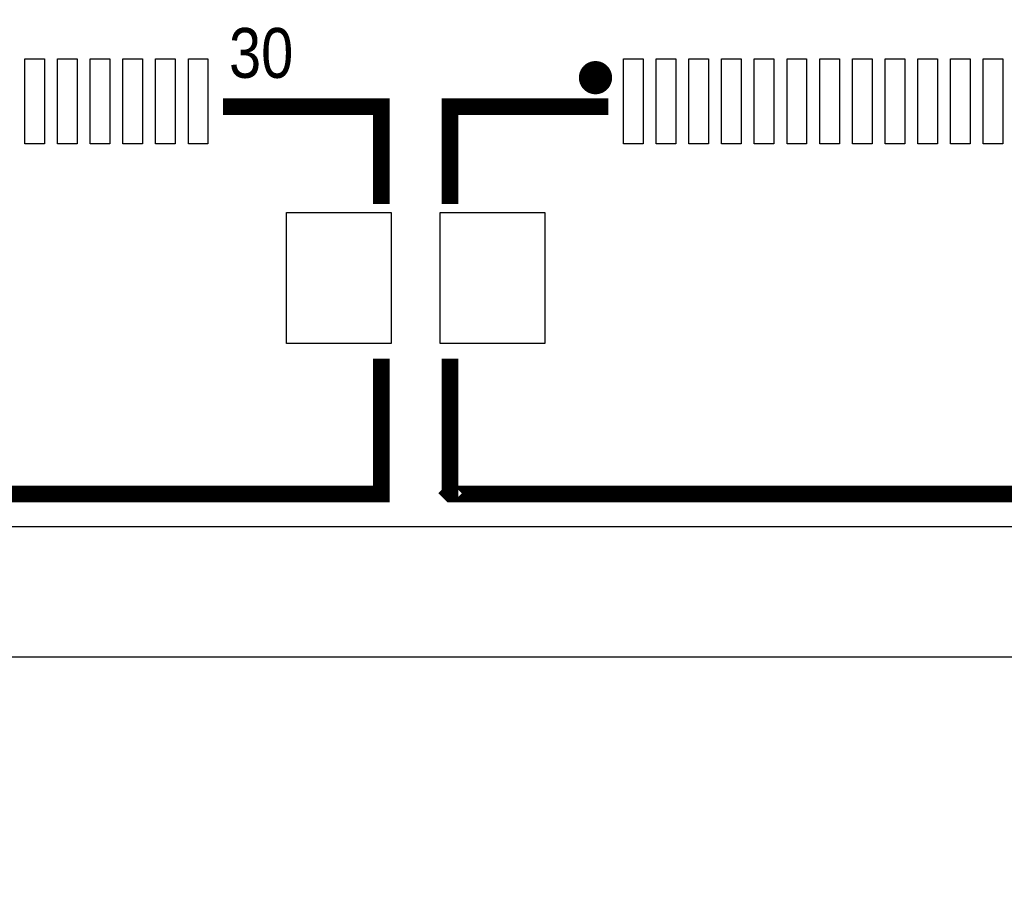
# Model space of a CAD drawing. Extents: x -8 to 119, y -73 to 71.
# Tile 4 of 12: x 51 to 66, y -5 to 8. Entities that reach past the tile are written whole.
import ezdxf

# ---------------------------------------------------------------- set-up
doc = ezdxf.new("R2010")
doc.units = 0
for name, color, linetype in [('BG_OUTLINE', 12, 'CONTINUOUS'), ('BG_SILKSCREEN_TOP', 7, 'CONTINUOUS'), ('PG_SILKSCREEN_TOP', 253, 'CONTINUOUS'), ('PIN_TOP', 92, 'CONTINUOUS')]:
    doc.layers.add(name, color=color, linetype=linetype)

msp = doc.modelspace()

# ---------------------------------------------------------------- linework, layer by layer
at = {"layer": 'BG_OUTLINE'}
for points in [[(80.99999, 70.500011, 0.414212), (80.499991, 71.00001), (1.999996, 71.00001, 0.414215), (0, 68.999989), (0, 1.999996, 0.414212), (1.999996, 0), (109.000011, 0, 0.414212), (111.000007, 1.999996), (111.000007, 68.999989, 0.414214), (109.000011, 71.00001), (83.500011, 71.00001, 0.414213), (83.000012, 70.500011), (83.000012, 66.999993, -0.414217), (81.999988, 65.999995, -0.41421), (80.99999, 66.999993)], [(30.000016, -72.500007, 0.414212), (30.500015, -73.000006), (109.000011, -73.000006, 0.414215), (111.000007, -70.999985), (111.000007, -3.999992, 0.414212), (109.000011, -1.999996), (1.999996, -1.999996, 0.414212), (0, -3.999992), (0, -70.999985, 0.414214), (1.999996, -73.000006), (27.499996, -73.000006, 0.414213), (27.999995, -72.500007), (27.999995, -68.999989, -0.414217), (29.000018, -67.999991, -0.41421), (30.000016, -68.999989)]]:
    msp.add_lwpolyline(points, format="xyb", close=True, dxfattribs=at)
at = {"layer": 'PG_SILKSCREEN_TOP', "const_width": 0.254}
msp.add_lwpolyline([(60.007983, 6.860794, 1), (59.753983, 6.860794, 1), (60.007983, 6.860794)], format="xyb", dxfattribs=at)
for points in [[(54.189554, 6.41731), (56.608447, 6.41731), (56.608447, 4.928413)], [(60.076791, 6.41731), (57.658102, 6.41731), (57.658102, 4.928413)], [(56.608447, 2.566213), (56.608447, 0.497307), (36.518342, 0.497307), (36.50836, 0.507314), (36.508461, 0.507416), (36.508461, 2.566213)], [(77.758087, 2.566213), (77.758087, 0.497307), (57.667982, 0.497307), (57.658, 0.507314), (57.658102, 0.507416), (57.658102, 2.566213)]]:
    msp.add_lwpolyline(points, dxfattribs=at)
at = {"layer": 'PIN_TOP'}
for points in [[(51.158445, 5.847309), (51.158445, 7.147306), (51.458444, 7.147306), (51.458444, 5.847309)], [(51.658545, 5.847309), (51.658545, 7.147306), (51.958545, 7.147306), (51.958545, 5.847309)], [(52.158443, 5.847309), (52.158443, 7.147306), (52.458442, 7.147306), (52.458442, 5.847309)], [(52.658543, 5.847309), (52.658543, 7.147306), (52.958543, 7.147306), (52.958543, 5.847309)], [(53.158339, 5.847309), (53.158339, 7.147306), (53.458339, 7.147306), (53.458339, 5.847309)], [(53.658541, 5.847309), (53.658541, 7.147306), (53.958541, 7.147306), (53.958541, 5.847309)], [(60.308084, 5.847309), (60.308084, 7.147306), (60.608083, 7.147306), (60.608083, 5.847309)], [(60.808184, 5.847309), (60.808184, 7.147306), (61.108184, 7.147306), (61.108184, 5.847309)], [(61.308082, 5.847309), (61.308082, 7.147306), (61.608081, 7.147306), (61.608081, 5.847309)], [(61.808182, 5.847309), (61.808182, 7.147306), (62.108182, 7.147306), (62.108182, 5.847309)], [(62.30808, 5.847309), (62.30808, 7.147306), (62.608079, 7.147306), (62.608079, 5.847309)], [(62.80818, 5.847309), (62.80818, 7.147306), (63.10818, 7.147306), (63.10818, 5.847309)], [(63.308078, 5.847309), (63.308078, 7.147306), (63.608077, 7.147306), (63.608077, 5.847309)], [(63.808178, 5.847309), (63.808178, 7.147306), (64.108178, 7.147306), (64.108178, 5.847309)], [(64.308076, 5.847309), (64.308076, 7.147306), (64.608075, 7.147306), (64.608075, 5.847309)], [(64.808176, 5.847309), (64.808176, 7.147306), (65.108176, 7.147306), (65.108176, 5.847309)], [(65.308074, 5.847309), (65.308074, 7.147306), (65.608073, 7.147306), (65.608073, 5.847309)], [(65.808174, 5.847309), (65.808174, 7.147306), (66.108174, 7.147306), (66.108174, 5.847309)], [(55.158411, 2.797302), (55.158411, 4.797298), (56.758307, 4.797298), (56.758307, 2.797302)], [(57.508038, 2.797302), (57.508038, 4.797298), (59.107934, 4.797298), (59.107934, 2.797302)]]:
    msp.add_lwpolyline(points, close=True, dxfattribs=at)

# ---------------------------------------------------------------- texts
at = {"layer": 'BG_SILKSCREEN_TOP', "width": 0.866667}
msp.add_text('30', height=0.762, dxfattribs=at).set_placement((54.2798, 6.858))

doc.saveas('drawing.dxf')
